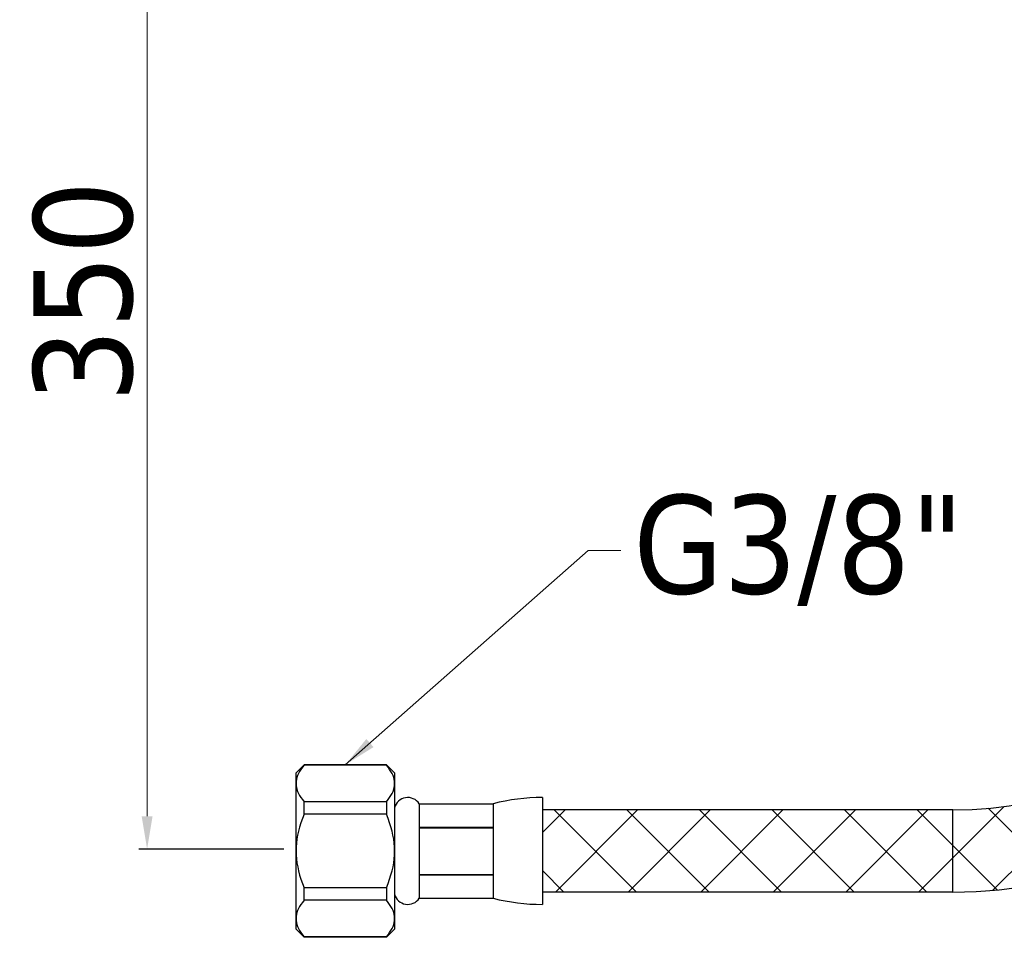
# Model space of a CAD drawing. Header units: millimetres. Extents: x 2465 to 2926, y 45 to 644.
# Tile 2 of 6: x 2504 to 2624, y 127 to 240. Entities that reach past the tile are written whole.
import ezdxf

# ---------------------------------------------------------------- set-up
doc = ezdxf.new("R2010")
doc.units = ezdxf.units.MM
doc.styles.get("Standard").update_dxf_attribs({"font": 'tahoma.ttf'})
doc.dimstyles.new('ISO-25', dxfattribs={"dimtxt": 12, "dimasz": 4, "dimexe": 1, "dimexo": 1.5, "dimgap": 1.5, "dimtad": 1, "dimdec": 0, "dimtxsty": 'Standard', "dimcen": 2.5, "dimclrd": 7, "dimclre": 7, "dimclrt": 7, "dimadec": 0, "dimazin": 0, "dimtfac": 1, "dimtdec": 0, "dimtmove": 0, "dimatfit": 3, "dimfxl": 1, "dimlwd": 13, "dimarcsym": 0})
pattern_1 = [(45, (863.466, 116.884), (-4.419417, 4.419417), []), (135, (863.466, 116.884), (-4.419417, -4.419417), [])]

# ---------------------------------------------------------------- blocks, each defined once
blk = doc.blocks.new('*D7')
at = {"color": 7, "linetype": 'Continuous', "lineweight": -2, "transparency": 16777216}
for p, q in [((2609.05, 275.06), (2518.12, 275.06)), ((2535.77, 139.3), (2518.12, 139.3))]:
    blk.add_line(p, q, dxfattribs=at)
at = {"color": 7, "linetype": 'Continuous', "lineweight": 13, "transparency": 16777216}
blk.add_line((2519.12, 271.06), (2519.12, 143.3), dxfattribs=at)
at = {"color": 7, "linetype": 'Continuous', "transparency": 16777216}
for points in [[(2518.46, 271.06), (2519.79, 271.06), (2519.12, 275.06)], [(2518.46, 143.3), (2519.79, 143.3), (2519.12, 139.3)]]:
    blk.add_solid(points, dxfattribs=at)
at = {"layer": 'Defpoints', "color": 0, "linetype": 'Continuous', "transparency": 16777216}
for p in [(2610.55, 275.06), (2519.12, 139.3), (2537.27, 139.3)]:
    blk.add_point(p, dxfattribs=at)
at = {"color": 7, "linetype": 'Continuous', "transparency": 16777216, "insert": (2511.38, 207.18), "char_height": 12, "attachment_point": 5, "rotation": 90}
blk.add_mtext('350', dxfattribs=at)

msp = doc.modelspace()

# ---------------------------------------------------------------- hatches: boundary and pattern name
at = {"linetype": 'Continuous'}
h = msp.add_hatch(dxfattribs=at)
h.set_pattern_fill('ANSI37', scale=50, style=0)
h.set_pattern_definition(pattern_1)
h.paths.add_polyline_path([(2672.26, 220.46), (2662.26, 220.46), (2662.26, 189.06), (2672.26, 189.06)])
h.paths.add_polyline_path([(2672.26, 230.91), (2672.26, 237.02), (2662.26, 237.02), (2662.26, 230.91)])
h.paths.add_polyline_path([(2662.26, 227.91), (2662.26, 223.46), (2672.26, 223.46), (2672.26, 227.91)])
h.paths.add_polyline_path([(2617.26, 144.06), (2617.26, 134.06, 0.414214), (2672.26, 189.06), (2662.26, 189.06, -0.414214)])
h.paths.add_polyline_path([(2567.26, 144.06), (2567.26, 134.06), (2617.26, 134.06), (2617.26, 144.06)])
h = msp.add_hatch(dxfattribs=at)
h.set_pattern_fill('ANSI37', scale=50, style=0)
h.set_pattern_definition(pattern_1)
h.paths.add_polyline_path([(2629.26, 104.06), (2631.54, 104.12), (2631.54, 114.15), (2631.29, 114.12), (2629.26, 114.06), (2588.04, 114.06), (2588.26, 113.66), (2588.45, 113.24), (2588.62, 112.79), (2588.77, 112.31), (2588.9, 111.81), (2589.01, 111.28), (2589.1, 110.74), (2589.16, 110.19), (2589.2, 109.63), (2589.21, 109.06), (2589.2, 108.5), (2589.16, 107.93), (2589.1, 107.38), (2589.01, 106.84), (2588.9, 106.31), (2588.77, 105.81), (2588.62, 105.33), (2588.45, 104.88), (2588.26, 104.47), (2588.04, 104.06)])
h.paths.add_polyline_path([(2677.56, 209.06), (2672.26, 209.06), (2672.26, 189.06, -0.104481), (2667.56, 166.81), (2667.56, 159.06), (2677.56, 159.06)])

# ---------------------------------------------------------------- linework, layer by layer
at = {"color": 7, "linetype": 'Continuous'}
for p, q in [((2537.26, 148.56), (2538.26, 149.56)), ((2548.26, 149.56), (2538.26, 149.56)), ((2538.26, 149.52), (2538.26, 149.56)), ((2548.26, 149.52), (2538.26, 149.52)), ((2549.26, 148.56), (2548.26, 149.56)), ((2548.26, 149.56), (2548.26, 149.52)), ((2537.26, 129.56), (2537.26, 148.56)), ((2537.27, 147.53), (2537.26, 147.29)), ((2549.26, 148.56), (2549.26, 129.56)), ((2537.26, 147.29), (2537.27, 147.05)), ((2567.26, 145.56), (2567.26, 132.56)), ((2548.26, 145.05), (2538.26, 145.05)), ((2538.26, 143.53), (2538.26, 145.05)), ((2548.26, 145.05), (2548.26, 143.53)), ((2552.26, 144.81), (2552.26, 133.31)), ((2552.26, 144.81), (2561.26, 144.81)), ((2552.26, 144.81), (2561.26, 144.81)), ((2561.26, 144.81), (2561.26, 133.31)), ((2617.26, 144.06), (2567.26, 144.06)), ((2617.26, 134.06), (2617.26, 144.06)), ((2548.26, 143.53), (2538.26, 143.53)), ((2552.26, 141.97), (2561.26, 141.97)), ((2552.26, 141.9), (2561.26, 141.9)), ((2552.26, 136.22), (2561.26, 136.22)), ((2552.26, 136.15), (2561.26, 136.15)), ((2548.26, 134.59), (2538.26, 134.59)), ((2538.26, 133.07), (2538.26, 134.59)), ((2548.26, 134.59), (2548.26, 133.07)), ((2552.26, 133.31), (2561.26, 133.31)), ((2552.26, 133.31), (2561.26, 133.31)), ((2617.26, 134.06), (2567.26, 134.06)), ((2548.26, 133.07), (2538.26, 133.07)), ((2537.27, 131.07), (2537.26, 130.83)), ((2537.26, 130.83), (2537.27, 130.6)), ((2537.26, 129.56), (2538.26, 128.56)), ((2549.26, 129.56), (2548.26, 128.56)), ((2548.26, 128.6), (2538.26, 128.6)), ((2538.26, 128.56), (2538.26, 128.6)), ((2548.26, 128.56), (2538.26, 128.56)), ((2548.26, 128.6), (2548.26, 128.56))]:
    msp.add_line(p, q, dxfattribs=at)
for points in [[(2538.26, 149.52), (2538.05, 149.26), (2537.86, 149), (2537.7, 148.75), (2537.56, 148.5), (2537.45, 148.25), (2537.37, 148.01), (2537.31, 147.77), (2537.27, 147.53)], [(2549.26, 147.29), (2549.25, 147.53), (2549.21, 147.77), (2549.15, 148.01), (2549.07, 148.25), (2548.96, 148.5), (2548.82, 148.75), (2548.66, 149), (2548.47, 149.26), (2548.26, 149.52)], [(2537.27, 147.05), (2537.31, 146.81), (2537.37, 146.57), (2537.45, 146.32), (2537.56, 146.08), (2537.7, 145.83), (2537.86, 145.57), (2538.05, 145.32), (2538.26, 145.05)], [(2548.26, 145.05), (2548.47, 145.32), (2548.66, 145.57), (2548.82, 145.83), (2548.96, 146.08), (2549.07, 146.32), (2549.15, 146.57), (2549.21, 146.81), (2549.25, 147.05), (2549.26, 147.29)], [(2538.26, 143.53), (2538.05, 143.01), (2537.86, 142.49), (2537.7, 141.98), (2537.56, 141.48), (2537.45, 140.99), (2537.37, 140.51), (2537.31, 140.02), (2537.27, 139.54), (2537.26, 139.06)], [(2549.26, 139.06), (2549.25, 139.54), (2549.21, 140.03), (2549.15, 140.51), (2549.06, 141), (2548.95, 141.49), (2548.82, 141.99), (2548.66, 142.5), (2548.47, 143.01), (2548.26, 143.53)], [(2537.26, 139.06), (2537.27, 138.58), (2537.31, 138.1), (2537.37, 137.61), (2537.46, 137.12), (2537.57, 136.63), (2537.7, 136.13), (2537.86, 135.63), (2538.05, 135.11), (2538.26, 134.59)], [(2548.26, 134.59), (2548.47, 135.12), (2548.66, 135.63), (2548.82, 136.14), (2548.96, 136.64), (2549.07, 137.13), (2549.15, 137.62), (2549.21, 138.1), (2549.25, 138.58), (2549.26, 139.06)], [(2538.26, 133.07), (2538.05, 132.81), (2537.86, 132.55), (2537.7, 132.3), (2537.56, 132.05), (2537.45, 131.8), (2537.37, 131.56), (2537.31, 131.31), (2537.27, 131.07)], [(2549.26, 130.83), (2549.25, 131.07), (2549.21, 131.31), (2549.15, 131.56), (2549.07, 131.8), (2548.96, 132.05), (2548.82, 132.3), (2548.66, 132.55), (2548.47, 132.81), (2548.26, 133.07)], [(2548.26, 128.6), (2548.47, 128.86), (2548.66, 129.12), (2548.82, 129.37), (2548.96, 129.62), (2549.07, 129.87), (2549.15, 130.11), (2549.21, 130.35), (2549.25, 130.6), (2549.26, 130.83)], [(2537.27, 130.6), (2537.31, 130.35), (2537.37, 130.11), (2537.45, 129.87), (2537.56, 129.62), (2537.7, 129.37), (2537.86, 129.12), (2538.05, 128.86), (2538.26, 128.6)]]:
    msp.add_lwpolyline(points, dxfattribs=at)
for centre, radius, start, end in [((2617.26, 189.06), 55, 270, 0), ((2617.26, 189.06), 45, 270, 0), ((2550.87, 143.91), 1.66, 33.0917, 165.8329), ((2567.26, 121.19), 24.38, 90, 104.25), ((2550.87, 134.22), 1.66, 194.1671, 326.9083), ((2567.26, 156.94), 24.38, 255.75, 270)]:
    msp.add_arc(centre, radius, start, end, dxfattribs=at)

# ---------------------------------------------------------------- texts
at = {"color": 7, "linetype": 'Continuous', "insert": (2578.32, 175.65), "char_height": 12, "attachment_point": 4}
msp.add_mtext('{\\C7;G3/8"}', dxfattribs=at)

# ---------------------------------------------------------------- dimensions: what is measured, and where the dimension line sits
at = {"color": 7, "linetype": 'Continuous'}
dim = msp.add_linear_dim(base=(2519.12, 139.3), p1=(2610.55, 275.06), p2=(2537.27, 139.3), angle=90, text='350', dimstyle='ISO-25', dxfattribs=at)
dim.commit()
dim.dimension.update_dxf_attribs({"geometry": '*D7', "text_midpoint": (2511.38, 207.18)})

# ---------------------------------------------------------------- leaders
at = {"color": 7, "linetype": 'Continuous', "annotation_type": 0, "has_hookline": 1, "hookline_direction": 0, "text_width": 40.52}
msp.add_leader([(2543.26, 149.56), (2572.82, 175.65), (2576.82, 175.65)], dimstyle='ISO-25', override={"dimgap": 1.5, "dimtad": 0}, dxfattribs=at)

doc.saveas('drawing.dxf')
